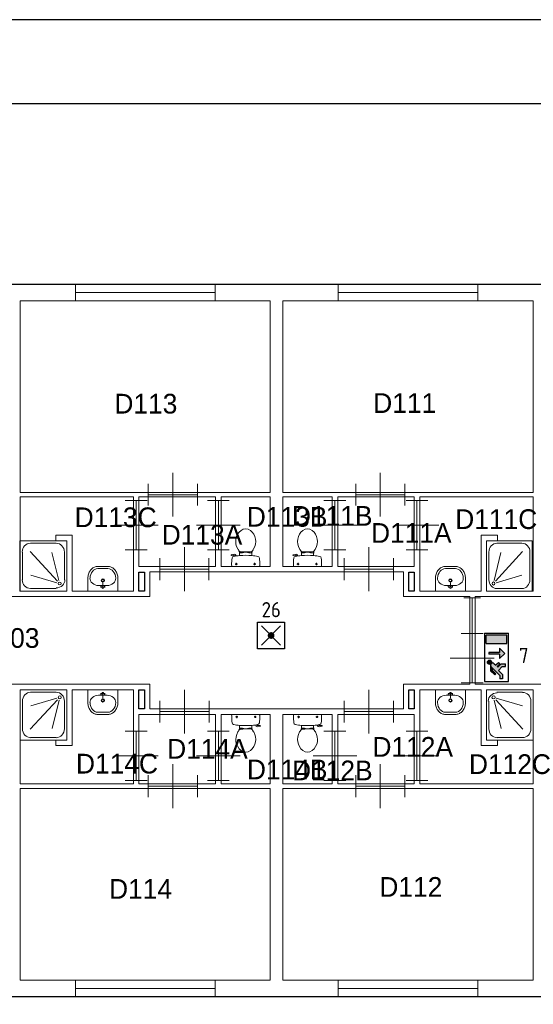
# Model space of a CAD drawing. Header units: millimetres. Extents: x 0 to 597, y 0 to 420.
# Tile 10 of 18: x 202 to 263, y 303 to 420. Entities that reach past the tile are written whole.
import ezdxf
from ezdxf.enums import TextEntityAlignment as Align

# ---------------------------------------------------------------- set-up
doc = ezdxf.new("R2010")
doc.units = ezdxf.units.MM
doc.header["$LTSCALE"] = 100
for name, color, linetype in [('BINNENMUUR', 7, 'Continuous'), ('BOUWKUNDE', 7, 'Continuous'), ('BUITENMUUR', 7, 'Continuous'), ('EL6350--Noodverlichting', 3, 'Continuous'), ('haltronic kader rand', 5, 'Continuous'), ('SANITAIR', 7, 'Continuous')]:
    doc.layers.add(name, color=color, linetype=linetype)
doc.layers.add('LABEL', color=7, linetype='Continuous', lineweight=0)
doc.styles.add('dgn175', font='dgn175.shx')
doc.styles.add('ISO18', font='ISO.shx', dxfattribs={"width": 0.9, "height": 1.8})

# ---------------------------------------------------------------- blocks, each defined once
blk = doc.blocks.new('2234')
at = {"layer": 'SANITAIR', "color": 7, "linetype": 'Continuous', "lineweight": 0}
for p, q in [((0.178, -0.153), (0.654, -0.291)), ((0.191, -0.046), (0.659, -0.046)), ((0.042, -0.713), (0.042, -0.207)), ((0.141, -0.192), (0.269, -0.708)), ((0.666, -0.721), (0.169, -0.183)), ((0.807, -0.207), (0.807, -0.713)), ((0.659, -0.874), (0.191, -0.874))]:
    blk.add_line(p, q, dxfattribs=at)
at = {"layer": 'SANITAIR', "color": 7, "linetype": 'Continuous', "lineweight": 0, "flags": 128}
blk.add_lwpolyline([(0.85, 0), (0, 0), (0, -0.92), (0.85, -0.92), (0.85, 0)], close=True, dxfattribs=at)
at = {"layer": 'SANITAIR', "color": 7, "linetype": 'Continuous', "lineweight": 0}
for centre, major_axis, ratio, start_param, end_param in [((0.192, -0.208), (-0.161, 0), 0.928475, 4.712389, 6.283185), ((0.659, -0.208), (0, -0.159), 0.953805, 1.570796, 3.141593), ((0.192, -0.714), (0, -0.161), 0.923914, 4.712389, 6.283185), ((0.659, -0.714), (0, -0.159), 0.953805, 0, 1.570796)]:
    blk.add_ellipse(centre, major_axis=major_axis, ratio=ratio, start_param=start_param, end_param=end_param, dxfattribs=at)
blk.add_ellipse((0.128, -0.139), major_axis=(-0.0289, 0), ratio=0.928475, dxfattribs=at)
blk = doc.blocks.new('2236')
at = {"layer": 'SANITAIR', "color": 7, "linetype": 'Continuous', "lineweight": 0}
for p, q in [((-0.67, 0.721), (-0.17, 0.183)), ((-0.662, 0.874), (-0.192, 0.874)), ((-0.811, 0.207), (-0.811, 0.713)), ((-0.142, 0.192), (-0.27, 0.708)), ((-0.043, 0.713), (-0.043, 0.207)), ((-0.178, 0.153), (-0.658, 0.291)), ((-0.192, 0.046), (-0.662, 0.046))]:
    blk.add_line(p, q, dxfattribs=at)
at = {"layer": 'SANITAIR', "color": 7, "linetype": 'Continuous', "lineweight": 0, "flags": 128}
blk.add_lwpolyline([(-0.854, 0), (0, 0), (0, 0.92), (-0.854, 0.92), (-0.854, 0)], close=True, dxfattribs=at)
at = {"layer": 'SANITAIR', "color": 7, "linetype": 'Continuous', "lineweight": 0}
for centre, major_axis, ratio, start_param, end_param in [((-0.662, 0.714), (0, 0.159), 0.956478, 0, 1.570796), ((-0.193, 0.714), (0, 0.161), 0.928262, 4.712389, 6.283185), ((-0.662, 0.208), (0, 0.159), 0.956478, 1.570796, 3.141593), ((-0.193, 0.208), (0.161, 0), 0.93257, 4.712389, 6.283185)]:
    blk.add_ellipse(centre, major_axis=major_axis, ratio=ratio, start_param=start_param, end_param=end_param, dxfattribs=at)
blk.add_ellipse((-0.129, 0.139), major_axis=(0.0289, 0), ratio=0.93257, dxfattribs=at)
blk = doc.blocks.new('20415')
at = {"layer": 'BOUWKUNDE', "color": 7, "linetype": 'Continuous', "lineweight": 0}
for p, q in [((-2.55, 0.15), (-2.55, -0.15)), ((0, 0), (-2.55, 0)), ((0, 0.15), (0, -0.15))]:
    blk.add_line(p, q, dxfattribs=at)
blk = doc.blocks.new('20219')
at = {"layer": 'BOUWKUNDE', "color": 7, "linetype": 'Continuous', "lineweight": 0}
for p, q in [((-0.45, 0.4), (-0.45, 0)), ((-0.9, 0.2), (-0.9, -0.2)), ((0, 0.2), (0, -0.2)), ((0, 0), (-0.9, 0)), ((-0.45, 0), (-0.45, -0.4))]:
    blk.add_line(p, q, dxfattribs=at)
blk = doc.blocks.new('20249')
at = {"layer": 'BOUWKUNDE', "color": 7, "linetype": 'Continuous', "lineweight": 0}
for p, q in [((-0.2, 0), (0.2, 0)), ((0, 0), (0, -0.9)), ((-0.4, -0.45), (0, -0.45)), ((0, -0.45), (0.4, -0.45)), ((-0.2, -0.9), (0.2, -0.9))]:
    blk.add_line(p, q, dxfattribs=at)
blk = doc.blocks.new('2218')
at = {"layer": 'SANITAIR', "color": 7, "linetype": 'Continuous', "lineweight": 0}
for p, q in [((-0.091, 0.41), (0.091, 0.41)), ((0.079, 0.1), (-0.079, 0.1)), ((0, 0.065), (-0.045, 0.082)), ((-0.037, 0.064), (-0.029, 0.089)), ((0, 0.065), (0, 0.153)), ((0, 0.065), (0.045, 0.082)), ((0.037, 0.064), (0.029, 0.089))]:
    blk.add_line(p, q, dxfattribs=at)
at = {"layer": 'SANITAIR', "color": 7, "linetype": 'Continuous', "lineweight": 0, "flags": 128}
blk.add_lwpolyline([(0.275, 0), (0.275, 0.235), (0.275, 0.235), (0.274, 0.255), (0.271, 0.274), (0.268, 0.292), (0.263, 0.31), (0.256, 0.328), (0.249, 0.345), (0.24, 0.361), (0.23, 0.376), (0.219, 0.389), (0.207, 0.402), (0.195, 0.413), (0.181, 0.423), (0.167, 0.432), (0.153, 0.439), (0.138, 0.444), (0.122, 0.448), (0.107, 0.45), (0.091, 0.45), (0.091, 0.45), (-0.091, 0.45), (-0.091, 0.45), (-0.107, 0.45), (-0.122, 0.448), (-0.138, 0.444), (-0.153, 0.439), (-0.167, 0.432), (-0.181, 0.423), (-0.195, 0.413), (-0.207, 0.402), (-0.219, 0.389), (-0.23, 0.376), (-0.24, 0.361), (-0.249, 0.345), (-0.256, 0.328), (-0.263, 0.31), (-0.268, 0.292), (-0.271, 0.274), (-0.274, 0.255), (-0.275, 0.235), (-0.275, 0.235), (-0.275, 0), (0.275, 0)], close=True, dxfattribs=at)
at = {"layer": 'SANITAIR', "color": 7, "linetype": 'Continuous', "lineweight": 0}
for centre, radius in [((0, 0.195), 0.03), ((0, 0.195), 0.02), ((0, 0.065), 0.0175)]:
    blk.add_circle(centre, radius, dxfattribs=at)
for centre, major_axis, ratio, start_param, end_param in [((-0.096, 0.23), (0.002, 0.18), 0.771034, 6.267651, 7.838442), ((0.096, 0.23), (0.002, -0.18), 0.771034, 1.586336, 3.157127), ((-0.096, 0.21), (0.136, -0.04), 0.751905, 3.285304, 5.05863), ((0.096, 0.21), (-0.136, -0.04), 0.751905, 1.224555, 2.997882)]:
    blk.add_ellipse(centre, major_axis=major_axis, ratio=ratio, start_param=start_param, end_param=end_param, dxfattribs=at)
blk = doc.blocks.new('22029')
at = {"layer": 'SANITAIR', "color": 7, "linetype": 'Continuous', "lineweight": 0}
for p, q in [((0.248, 0), (-0.248, 0)), ((-0.143, -0.045), (-0.184, -0.045)), ((-0.163, -0.066), (-0.163, -0.024)), ((0.193, -0.045), (0.152, -0.045)), ((0.173, -0.065), (0.173, -0.025)), ((-0.111, -0.2), (-0.111, -0.23)), ((-0.101, -0.25), (-0.057, -0.25)), ((-0.101, -0.271), (-0.101, -0.25)), ((-0.067, -0.25), (-0.067, -0.268)), ((-0.057, -0.25), (-0.057, -0.267)), ((-0.057, -0.255), (-0.035, -0.255)), ((-0.035, -0.255), (-0.035, -0.26)), ((-0.035, -0.26), (0.035, -0.26)), ((0.057, -0.255), (0.035, -0.255)), ((0.035, -0.255), (0.035, -0.26)), ((0.101, -0.25), (0.057, -0.25)), ((0.057, -0.25), (0.057, -0.266)), ((0.067, -0.25), (0.067, -0.267)), ((0.101, -0.27), (0.101, -0.25)), ((0.111, -0.23), (0.111, -0.2)), ((0.178, -0.192), (0.183, -0.206)), ((0.181, -0.202), (0.21, -0.196)), ((0.211, -0.197), (0.208, -0.187)), ((0.262, -0.216), (0.21, -0.224)), ((0.222, -0.205), (0.259, -0.2)), ((0.264, -0.204), (0.266, -0.21))]:
    blk.add_line(p, q, dxfattribs=at)
for centre in [(-0.163, -0.045), (0.173, -0.045)]:
    blk.add_circle(centre, 0.012, dxfattribs=at)
for centre, radius, start, end in [((-0.214, -0.027), 0.0434, 141.7698, 181.0192), ((0.893, -0.028), 1.15, 180, 186.3309), ((-0.217, -0.151), 0.034, 186.3309, 259.2904), ((0.217, -0.151), 0.0335, 280.7271, 353.6509), ((0.214, -0.027), 0.0434, 358.9808, 38.2302), ((-0.892, -0.028), 1.15, 353.6509, 0), ((0, 0.995), 1.2, 259.2904, 264.6981), ((0.081, -0.456), 0.263, 148.9077, 230.8792), ((0.241, -0.553), 0.45, 146.1571, 148.9077), ((-0.24, -0.231), 0.129, 326.1571, 0), ((-0.1, -0.292), 0.02, 96.9358, 142.58), ((0, 0.992), 1.197, 264.6981, 275.3019), ((0.009, -1.191), 0.926, 84.3005, 96.9358), ((-0.08, -0.456), 0.263, 309.1208, 31.0923), ((0.099, -0.29), 0.02, 37.7817, 84.3005), ((0, 0.995), 1.2, 275.3019, 280.7271), ((0.24, -0.231), 0.129, 180, 213.8429), ((-0.241, -0.553), 0.45, 31.0923, 33.8429), ((0.207, -0.2), 0.025, 195.9272, 278.4779), ((0.221, -0.195), 0.01, 191.8886, 277.2238), ((0.26, -0.205), 0.005, 15.7398, 97.2238), ((0.262, -0.212), 0.005, 278.4779, 15.7398), ((0, -0.555), 0.135, 230.8792, 309.1208)]:
    blk.add_arc(centre, radius, start, end, dxfattribs=at)
blk = doc.blocks.new('22037')
at = {"layer": 'SANITAIR', "color": 7, "linetype": 'Continuous', "lineweight": 0}
for p, q in [((-0.264, 0.204), (-0.266, 0.21)), ((-0.262, 0.216), (-0.21, 0.224)), ((-0.222, 0.205), (-0.259, 0.2)), ((-0.211, 0.197), (-0.208, 0.187)), ((-0.181, 0.202), (-0.21, 0.196)), ((-0.178, 0.192), (-0.183, 0.206)), ((-0.111, 0.23), (-0.111, 0.2)), ((-0.101, 0.27), (-0.101, 0.25)), ((-0.101, 0.25), (-0.057, 0.25)), ((-0.067, 0.25), (-0.067, 0.267)), ((-0.057, 0.25), (-0.057, 0.266)), ((-0.057, 0.255), (-0.035, 0.255)), ((-0.035, 0.255), (-0.035, 0.26)), ((0.035, 0.26), (-0.035, 0.26)), ((0.035, 0.255), (0.035, 0.26)), ((0.057, 0.255), (0.035, 0.255)), ((0.057, 0.25), (0.057, 0.267)), ((0.101, 0.25), (0.057, 0.25)), ((0.067, 0.25), (0.067, 0.268)), ((0.101, 0.271), (0.101, 0.25)), ((0.111, 0.2), (0.111, 0.23)), ((-0.248, 0), (0.248, 0)), ((-0.193, 0.045), (-0.152, 0.045)), ((-0.173, 0.065), (-0.173, 0.025)), ((0.143, 0.045), (0.184, 0.045)), ((0.163, 0.066), (0.163, 0.024))]:
    blk.add_line(p, q, dxfattribs=at)
for centre in [(-0.173, 0.045), (0.163, 0.045)]:
    blk.add_circle(centre, 0.012, dxfattribs=at)
for centre, radius, start, end in [((0.08, 0.456), 0.263, 129.1208, 211.0923), ((0, 0.555), 0.135, 50.8792, 129.1208), ((-0.081, 0.456), 0.263, 328.9077, 50.8792), ((-0.262, 0.212), 0.005, 98.4779, 195.7398), ((-0.26, 0.205), 0.005, 195.7398, 277.2238), ((-0.217, 0.151), 0.0335, 100.7271, 173.6509), ((0, -0.995), 1.2, 95.3019, 100.7271), ((-0.221, 0.195), 0.01, 11.8886, 97.2238), ((-0.207, 0.2), 0.025, 15.9272, 98.4779), ((0.241, 0.553), 0.45, 211.0923, 213.8429), ((-0.24, 0.231), 0.129, 0, 33.8429), ((-0.099, 0.29), 0.02, 217.7817, 264.3005), ((0, -0.992), 1.197, 84.6981, 95.3019), ((-0.009, 1.191), 0.926, 264.3005, 276.9358), ((0.1, 0.292), 0.02, 276.9358, 322.58), ((0.24, 0.231), 0.129, 146.1571, 180), ((0, -0.995), 1.2, 79.2904, 84.6981), ((-0.241, 0.553), 0.45, 326.1571, 328.9077), ((0.217, 0.151), 0.034, 6.3309, 79.2904), ((0.892, 0.028), 1.15, 173.6509, 180), ((-0.214, 0.027), 0.0434, 178.9808, 218.2302), ((0.214, 0.027), 0.0434, 321.7698, 1.0192), ((-0.893, 0.028), 1.15, 0, 6.3309)]:
    blk.add_arc(centre, radius, start, end, dxfattribs=at)
blk = doc.blocks.new('22038')
at = {"layer": 'SANITAIR', "color": 7, "linetype": 'Continuous', "lineweight": 0}
for p, q in [((0.248, 0), (-0.248, 0)), ((-0.143, -0.045), (-0.184, -0.045)), ((-0.163, -0.066), (-0.163, -0.024)), ((0.193, -0.045), (0.152, -0.045)), ((0.173, -0.065), (0.173, -0.025)), ((-0.111, -0.2), (-0.111, -0.23)), ((-0.101, -0.25), (-0.057, -0.25)), ((-0.101, -0.271), (-0.101, -0.25)), ((-0.067, -0.25), (-0.067, -0.268)), ((-0.057, -0.25), (-0.057, -0.267)), ((-0.057, -0.255), (-0.035, -0.255)), ((-0.035, -0.255), (-0.035, -0.26)), ((-0.035, -0.26), (0.035, -0.26)), ((0.057, -0.255), (0.035, -0.255)), ((0.035, -0.255), (0.035, -0.26)), ((0.101, -0.25), (0.057, -0.25)), ((0.057, -0.25), (0.057, -0.266)), ((0.067, -0.25), (0.067, -0.267)), ((0.101, -0.27), (0.101, -0.25)), ((0.111, -0.23), (0.111, -0.2)), ((0.178, -0.192), (0.183, -0.206)), ((0.181, -0.202), (0.21, -0.196)), ((0.211, -0.197), (0.208, -0.187)), ((0.262, -0.216), (0.21, -0.224)), ((0.222, -0.205), (0.259, -0.2)), ((0.264, -0.204), (0.266, -0.21))]:
    blk.add_line(p, q, dxfattribs=at)
for centre in [(-0.163, -0.045), (0.173, -0.045)]:
    blk.add_circle(centre, 0.012, dxfattribs=at)
for centre, radius, start, end in [((-0.214, -0.027), 0.0434, 141.7698, 181.0192), ((0.893, -0.028), 1.15, 180, 186.3309), ((-0.217, -0.151), 0.034, 186.3309, 259.2904), ((0.217, -0.151), 0.0335, 280.7271, 353.6509), ((0.214, -0.027), 0.0434, 358.9808, 38.2302), ((-0.892, -0.028), 1.15, 353.6509, 0), ((0, 0.995), 1.2, 259.2904, 264.6981), ((0.081, -0.456), 0.263, 148.9077, 230.8792), ((0.241, -0.553), 0.45, 146.1571, 148.9077), ((-0.24, -0.231), 0.129, 326.1571, 0), ((-0.1, -0.292), 0.02, 96.9358, 142.58), ((0, 0.992), 1.197, 264.6981, 275.3019), ((0.009, -1.191), 0.926, 84.3005, 96.9358), ((-0.08, -0.456), 0.263, 309.1208, 31.0923), ((0.099, -0.29), 0.02, 37.7817, 84.3005), ((0, 0.995), 1.2, 275.3019, 280.7271), ((0.24, -0.231), 0.129, 180, 213.8429), ((-0.241, -0.553), 0.45, 31.0923, 33.8429), ((0.207, -0.2), 0.025, 195.9272, 278.4779), ((0.221, -0.195), 0.01, 191.8886, 277.2238), ((0.26, -0.205), 0.005, 15.7398, 97.2238), ((0.262, -0.212), 0.005, 278.4779, 15.7398), ((0, -0.555), 0.135, 230.8792, 309.1208)]:
    blk.add_arc(centre, radius, start, end, dxfattribs=at)
blk = doc.blocks.new('22043')
at = {"layer": 'SANITAIR', "color": 7, "linetype": 'Continuous', "lineweight": 0}
for p, q in [((-0.264, 0.204), (-0.266, 0.21)), ((-0.262, 0.216), (-0.21, 0.224)), ((-0.222, 0.205), (-0.259, 0.2)), ((-0.211, 0.197), (-0.208, 0.187)), ((-0.181, 0.202), (-0.21, 0.196)), ((-0.178, 0.192), (-0.183, 0.206)), ((-0.111, 0.23), (-0.111, 0.2)), ((-0.101, 0.27), (-0.101, 0.25)), ((-0.101, 0.25), (-0.057, 0.25)), ((-0.067, 0.25), (-0.067, 0.267)), ((-0.057, 0.25), (-0.057, 0.266)), ((-0.057, 0.255), (-0.035, 0.255)), ((-0.035, 0.255), (-0.035, 0.26)), ((0.035, 0.26), (-0.035, 0.26)), ((0.035, 0.255), (0.035, 0.26)), ((0.057, 0.255), (0.035, 0.255)), ((0.057, 0.25), (0.057, 0.267)), ((0.101, 0.25), (0.057, 0.25)), ((0.067, 0.25), (0.067, 0.268)), ((0.101, 0.271), (0.101, 0.25)), ((0.111, 0.2), (0.111, 0.23)), ((-0.248, 0), (0.248, 0)), ((-0.193, 0.045), (-0.152, 0.045)), ((-0.173, 0.065), (-0.173, 0.025)), ((0.143, 0.045), (0.184, 0.045)), ((0.163, 0.066), (0.163, 0.024))]:
    blk.add_line(p, q, dxfattribs=at)
for centre in [(-0.173, 0.045), (0.163, 0.045)]:
    blk.add_circle(centre, 0.012, dxfattribs=at)
for centre, radius, start, end in [((0.08, 0.456), 0.263, 129.1208, 211.0923), ((0, 0.555), 0.135, 50.8792, 129.1208), ((-0.081, 0.456), 0.263, 328.9077, 50.8792), ((-0.262, 0.212), 0.005, 98.4779, 195.7398), ((-0.26, 0.205), 0.005, 195.7398, 277.2238), ((-0.217, 0.151), 0.0335, 100.7271, 173.6509), ((0, -0.995), 1.2, 95.3019, 100.7271), ((-0.221, 0.195), 0.01, 11.8886, 97.2238), ((-0.207, 0.2), 0.025, 15.9272, 98.4779), ((0.241, 0.553), 0.45, 211.0923, 213.8429), ((-0.24, 0.231), 0.129, 0, 33.8429), ((-0.099, 0.29), 0.02, 217.7817, 264.3005), ((0, -0.992), 1.197, 84.6981, 95.3019), ((-0.009, 1.191), 0.926, 264.3005, 276.9358), ((0.1, 0.292), 0.02, 276.9358, 322.58), ((0.24, 0.231), 0.129, 146.1571, 180), ((0, -0.995), 1.2, 79.2904, 84.6981), ((-0.241, 0.553), 0.45, 326.1571, 328.9077), ((0.217, 0.151), 0.034, 6.3309, 79.2904), ((0.892, 0.028), 1.15, 173.6509, 180), ((-0.214, 0.027), 0.0434, 178.9808, 218.2302), ((0.214, 0.027), 0.0434, 321.7698, 1.0192), ((-0.893, 0.028), 1.15, 0, 6.3309)]:
    blk.add_arc(centre, radius, start, end, dxfattribs=at)
blk = doc.blocks.new('22129')
at = {"layer": 'SANITAIR', "color": 7, "linetype": 'Continuous', "lineweight": 0}
for p, q in [((-0.079, -0.1), (0.079, -0.1)), ((0, -0.065), (-0.045, -0.082)), ((-0.037, -0.064), (-0.029, -0.089)), ((0, -0.065), (0.045, -0.082)), ((0, -0.065), (0, -0.153)), ((0.037, -0.064), (0.029, -0.089)), ((0.091, -0.41), (-0.091, -0.41))]:
    blk.add_line(p, q, dxfattribs=at)
at = {"layer": 'SANITAIR', "color": 7, "linetype": 'Continuous', "lineweight": 0, "flags": 128}
blk.add_lwpolyline([(-0.275, 0), (-0.275, -0.235), (-0.275, -0.235), (-0.274, -0.255), (-0.271, -0.274), (-0.268, -0.292), (-0.263, -0.31), (-0.256, -0.328), (-0.249, -0.345), (-0.24, -0.361), (-0.23, -0.376), (-0.219, -0.389), (-0.207, -0.402), (-0.195, -0.413), (-0.181, -0.423), (-0.167, -0.432), (-0.153, -0.439), (-0.138, -0.444), (-0.122, -0.448), (-0.107, -0.45), (-0.091, -0.45), (-0.091, -0.45), (0.091, -0.45), (0.091, -0.45), (0.107, -0.45), (0.122, -0.448), (0.138, -0.444), (0.153, -0.439), (0.167, -0.432), (0.181, -0.423), (0.195, -0.413), (0.207, -0.402), (0.219, -0.389), (0.23, -0.376), (0.24, -0.361), (0.249, -0.345), (0.256, -0.328), (0.263, -0.31), (0.268, -0.292), (0.271, -0.274), (0.274, -0.255), (0.275, -0.235), (0.275, -0.235), (0.275, 0), (-0.275, 0)], close=True, dxfattribs=at)
at = {"layer": 'SANITAIR', "color": 7, "linetype": 'Continuous', "lineweight": 0}
for centre, radius in [((0, -0.195), 0.03), ((0, -0.195), 0.02), ((0, -0.065), 0.0175)]:
    blk.add_circle(centre, radius, dxfattribs=at)
for centre, major_axis, ratio, start_param, end_param in [((-0.096, -0.21), (0.136, 0.04), 0.751905, 1.224555, 2.997882), ((0.096, -0.21), (-0.136, 0.04), 0.751905, 3.285304, 5.05863), ((-0.096, -0.23), (-0.002, 0.18), 0.771034, 1.586336, 3.157127), ((0.096, -0.23), (-0.002, -0.18), 0.771034, 6.267651, 7.838442)]:
    blk.add_ellipse(centre, major_axis=major_axis, ratio=ratio, start_param=start_param, end_param=end_param, dxfattribs=at)
blk = doc.blocks.new('22148')
at = {"layer": 'SANITAIR', "color": 7, "linetype": 'Continuous', "lineweight": 0}
for p, q in [((-0.079, -0.1), (0.079, -0.1)), ((0, -0.065), (-0.045, -0.082)), ((-0.037, -0.064), (-0.029, -0.089)), ((0, -0.065), (0.045, -0.082)), ((0, -0.065), (0, -0.153)), ((0.037, -0.064), (0.029, -0.089)), ((0.091, -0.41), (-0.091, -0.41))]:
    blk.add_line(p, q, dxfattribs=at)
at = {"layer": 'SANITAIR', "color": 7, "linetype": 'Continuous', "lineweight": 0, "flags": 128}
blk.add_lwpolyline([(-0.275, 0), (-0.275, -0.235), (-0.275, -0.235), (-0.274, -0.255), (-0.271, -0.274), (-0.268, -0.292), (-0.263, -0.31), (-0.256, -0.328), (-0.249, -0.345), (-0.24, -0.361), (-0.23, -0.376), (-0.219, -0.389), (-0.207, -0.402), (-0.195, -0.413), (-0.181, -0.423), (-0.167, -0.432), (-0.153, -0.439), (-0.138, -0.444), (-0.122, -0.448), (-0.107, -0.45), (-0.091, -0.45), (-0.091, -0.45), (0.091, -0.45), (0.091, -0.45), (0.107, -0.45), (0.122, -0.448), (0.138, -0.444), (0.153, -0.439), (0.167, -0.432), (0.181, -0.423), (0.195, -0.413), (0.207, -0.402), (0.219, -0.389), (0.23, -0.376), (0.24, -0.361), (0.249, -0.345), (0.256, -0.328), (0.263, -0.31), (0.268, -0.292), (0.271, -0.274), (0.274, -0.255), (0.275, -0.235), (0.275, -0.235), (0.275, 0), (-0.275, 0)], close=True, dxfattribs=at)
at = {"layer": 'SANITAIR', "color": 7, "linetype": 'Continuous', "lineweight": 0}
for centre, radius in [((0, -0.195), 0.03), ((0, -0.195), 0.02), ((0, -0.065), 0.0175)]:
    blk.add_circle(centre, radius, dxfattribs=at)
for centre, major_axis, ratio, start_param, end_param in [((-0.096, -0.21), (0.136, 0.04), 0.751905, 1.224555, 2.997882), ((0.096, -0.21), (-0.136, 0.04), 0.751905, 3.285304, 5.05863), ((-0.096, -0.23), (-0.002, 0.18), 0.771034, 1.586336, 3.157127), ((0.096, -0.23), (-0.002, -0.18), 0.771034, 6.267651, 7.838442)]:
    blk.add_ellipse(centre, major_axis=major_axis, ratio=ratio, start_param=start_param, end_param=end_param, dxfattribs=at)
blk = doc.blocks.new('22149')
at = {"layer": 'SANITAIR', "color": 7, "linetype": 'Continuous', "lineweight": 0}
for p, q in [((-0.091, 0.41), (0.091, 0.41)), ((0.079, 0.1), (-0.079, 0.1)), ((0, 0.065), (-0.045, 0.082)), ((-0.037, 0.064), (-0.029, 0.089)), ((0, 0.065), (0, 0.153)), ((0, 0.065), (0.045, 0.082)), ((0.037, 0.064), (0.029, 0.089))]:
    blk.add_line(p, q, dxfattribs=at)
at = {"layer": 'SANITAIR', "color": 7, "linetype": 'Continuous', "lineweight": 0, "flags": 128}
blk.add_lwpolyline([(0.275, 0), (0.275, 0.235), (0.275, 0.235), (0.274, 0.255), (0.271, 0.274), (0.268, 0.292), (0.263, 0.31), (0.256, 0.328), (0.249, 0.345), (0.24, 0.361), (0.23, 0.376), (0.219, 0.389), (0.207, 0.402), (0.195, 0.413), (0.181, 0.423), (0.167, 0.432), (0.153, 0.439), (0.138, 0.444), (0.122, 0.448), (0.107, 0.45), (0.091, 0.45), (0.091, 0.45), (-0.091, 0.45), (-0.091, 0.45), (-0.107, 0.45), (-0.122, 0.448), (-0.138, 0.444), (-0.153, 0.439), (-0.167, 0.432), (-0.181, 0.423), (-0.195, 0.413), (-0.207, 0.402), (-0.219, 0.389), (-0.23, 0.376), (-0.24, 0.361), (-0.249, 0.345), (-0.256, 0.328), (-0.263, 0.31), (-0.268, 0.292), (-0.271, 0.274), (-0.274, 0.255), (-0.275, 0.235), (-0.275, 0.235), (-0.275, 0), (0.275, 0)], close=True, dxfattribs=at)
at = {"layer": 'SANITAIR', "color": 7, "linetype": 'Continuous', "lineweight": 0}
for centre, radius in [((0, 0.195), 0.03), ((0, 0.195), 0.02), ((0, 0.065), 0.0175)]:
    blk.add_circle(centre, radius, dxfattribs=at)
for centre, major_axis, ratio, start_param, end_param in [((-0.096, 0.23), (0.002, 0.18), 0.771034, 6.267651, 7.838442), ((0.096, 0.23), (0.002, -0.18), 0.771034, 1.586336, 3.157127), ((-0.096, 0.21), (0.136, -0.04), 0.751905, 3.285304, 5.05863), ((0.096, 0.21), (-0.136, -0.04), 0.751905, 1.224555, 2.997882)]:
    blk.add_ellipse(centre, major_axis=major_axis, ratio=ratio, start_param=start_param, end_param=end_param, dxfattribs=at)
blk = doc.blocks.new('20428')
at = {"layer": 'BOUWKUNDE', "color": 7, "linetype": 'Continuous', "lineweight": 0}
for p, q in [((-2.55, 0.15), (-2.55, -0.15)), ((0, 0), (-2.55, 0)), ((0, 0.15), (0, -0.15))]:
    blk.add_line(p, q, dxfattribs=at)
blk = doc.blocks.new('20433')
at = {"layer": 'BOUWKUNDE', "color": 7, "linetype": 'Continuous', "lineweight": 0}
for p, q in [((0.15, 0.65), (-0.15, 0.65)), ((0, 0), (0, 0.65)), ((0.15, 0), (-0.15, 0))]:
    blk.add_line(p, q, dxfattribs=at)
blk = doc.blocks.new('20436')
at = {"layer": 'BOUWKUNDE', "color": 7, "linetype": 'Continuous', "lineweight": 0}
for p, q in [((0, -0.15), (0, 0.15)), ((0, 0), (2.55, 0)), ((2.55, -0.15), (2.55, 0.15))]:
    blk.add_line(p, q, dxfattribs=at)
blk = doc.blocks.new('20437')
at = {"layer": 'BOUWKUNDE', "color": 7, "linetype": 'Continuous', "lineweight": 0}
for p, q in [((0, -0.15), (0, 0.15)), ((0, 0), (2.55, 0)), ((2.55, -0.15), (2.55, 0.15))]:
    blk.add_line(p, q, dxfattribs=at)
blk = doc.blocks.new('20271')
at = {"layer": 'BOUWKUNDE', "color": 7, "linetype": 'Continuous', "lineweight": 0}
for p, q in [((0.448, 0), (0.448, 0.4)), ((0, -0.2), (0, 0.2)), ((0.896, -0.2), (0.896, 0.2)), ((0, 0), (0.896, 0)), ((0.448, -0.4), (0.448, 0))]:
    blk.add_line(p, q, dxfattribs=at)
blk = doc.blocks.new('20272')
at = {"layer": 'BOUWKUNDE', "color": 7, "linetype": 'Continuous', "lineweight": 0}
for p, q in [((0.2, 0.9), (-0.2, 0.9)), ((0, 0), (0, 0.9)), ((0, 0.45), (-0.4, 0.45)), ((0.4, 0.45), (0, 0.45)), ((0.2, 0), (-0.2, 0))]:
    blk.add_line(p, q, dxfattribs=at)
blk = doc.blocks.new('20273')
at = {"layer": 'BOUWKUNDE', "color": 7, "linetype": 'Continuous', "lineweight": 0}
for p, q in [((-0.45, 0.4), (-0.45, 0)), ((-0.9, 0.2), (-0.9, -0.2)), ((0, 0.2), (0, -0.2)), ((0, 0), (-0.9, 0)), ((-0.45, 0), (-0.45, -0.4))]:
    blk.add_line(p, q, dxfattribs=at)
blk = doc.blocks.new('202115')
at = {"layer": 'BOUWKUNDE', "color": 7, "linetype": 'Continuous', "lineweight": 0}
for p, q in [((-0.2, 0), (0.2, 0)), ((0, 0), (0, -0.9)), ((-0.4, -0.45), (0, -0.45)), ((0, -0.45), (0.4, -0.45)), ((-0.2, -0.9), (0.2, -0.9))]:
    blk.add_line(p, q, dxfattribs=at)
blk = doc.blocks.new('202116')
at = {"layer": 'BOUWKUNDE', "color": 7, "linetype": 'Continuous', "lineweight": 0}
for p, q in [((0.45, 0), (0.45, 0.4)), ((0, -0.2), (0, 0.2)), ((0.9, -0.2), (0.9, 0.2)), ((0, 0), (0.9, 0)), ((0.45, -0.4), (0.45, 0))]:
    blk.add_line(p, q, dxfattribs=at)
blk = doc.blocks.new('202117')
at = {"layer": 'BOUWKUNDE', "color": 7, "linetype": 'Continuous', "lineweight": 0}
for p, q in [((0.2, 0.9), (-0.2, 0.9)), ((0, 0), (0, 0.9)), ((0, 0.45), (-0.4, 0.45)), ((0.4, 0.45), (0, 0.45)), ((0.2, 0), (-0.2, 0))]:
    blk.add_line(p, q, dxfattribs=at)
blk = doc.blocks.new('202118')
at = {"layer": 'BOUWKUNDE', "color": 7, "linetype": 'Continuous', "lineweight": 0}
for p, q in [((-0.45, 0.4), (-0.45, 0)), ((-0.9, 0.2), (-0.9, -0.2)), ((0, 0.2), (0, -0.2)), ((0, 0), (-0.9, 0)), ((-0.45, 0), (-0.45, -0.4))]:
    blk.add_line(p, q, dxfattribs=at)
blk = doc.blocks.new('202119')
at = {"layer": 'BOUWKUNDE', "color": 7, "linetype": 'Continuous', "lineweight": 0}
for p, q in [((-0.2, 0), (0.2, 0)), ((0, 0), (0, -0.9)), ((-0.4, -0.45), (0, -0.45)), ((0, -0.45), (0.4, -0.45)), ((-0.2, -0.9), (0.2, -0.9))]:
    blk.add_line(p, q, dxfattribs=at)
blk = doc.blocks.new('202120')
at = {"layer": 'BOUWKUNDE', "color": 7, "linetype": 'Continuous', "lineweight": 0}
for p, q in [((-0.45, 0.4), (-0.45, 0)), ((-0.9, 0.2), (-0.9, -0.2)), ((0, 0.2), (0, -0.2)), ((0, 0), (-0.9, 0)), ((-0.45, 0), (-0.45, -0.4))]:
    blk.add_line(p, q, dxfattribs=at)
blk = doc.blocks.new('202121')
at = {"layer": 'BOUWKUNDE', "color": 7, "linetype": 'Continuous', "lineweight": 0}
for p, q in [((0.2, 0.9), (-0.2, 0.9)), ((0, 0), (0, 0.9)), ((0, 0.45), (-0.4, 0.45)), ((0.4, 0.45), (0, 0.45)), ((0.2, 0), (-0.2, 0))]:
    blk.add_line(p, q, dxfattribs=at)
blk = doc.blocks.new('202135')
at = {"layer": 'BOUWKUNDE', "color": 7, "linetype": 'Continuous', "lineweight": 0}
for p, q in [((0.45, 0), (0.45, 0.4)), ((0, -0.2), (0, 0.2)), ((0.9, -0.2), (0.9, 0.2)), ((0, 0), (0.9, 0)), ((0.45, -0.4), (0.45, 0))]:
    blk.add_line(p, q, dxfattribs=at)
blk = doc.blocks.new('202188')
at = {"layer": 'BOUWKUNDE', "color": 7, "linetype": 'Continuous', "lineweight": 0}
for p, q in [((0.2, 0.9), (-0.2, 0.9)), ((0, 0), (0, 0.9)), ((0, 0.45), (-0.4, 0.45)), ((0.4, 0.45), (0, 0.45)), ((0.2, 0), (-0.2, 0))]:
    blk.add_line(p, q, dxfattribs=at)
blk = doc.blocks.new('202199')
at = {"layer": 'BOUWKUNDE', "color": 7, "linetype": 'Continuous', "lineweight": 0}
for p, q in [((-0.2, 0), (0.2, 0)), ((0, 0), (0, -0.9)), ((-0.4, -0.45), (0, -0.45)), ((0, -0.45), (0.4, -0.45)), ((-0.2, -0.9), (0.2, -0.9))]:
    blk.add_line(p, q, dxfattribs=at)
blk = doc.blocks.new('202200')
at = {"layer": 'BOUWKUNDE', "color": 7, "linetype": 'Continuous', "lineweight": 0}
for p, q in [((0.45, 0), (0.45, 0.4)), ((0, -0.2), (0, 0.2)), ((0.9, -0.2), (0.9, 0.2)), ((0, 0), (0.9, 0)), ((0.45, -0.4), (0.45, 0))]:
    blk.add_line(p, q, dxfattribs=at)
blk = doc.blocks.new('202201')
at = {"layer": 'BOUWKUNDE', "color": 7, "linetype": 'Continuous', "lineweight": 0}
for p, q in [((0.2, 0.9), (-0.2, 0.9)), ((0, 0), (0, 0.9)), ((0, 0.45), (-0.4, 0.45)), ((0.4, 0.45), (0, 0.45)), ((0.2, 0), (-0.2, 0))]:
    blk.add_line(p, q, dxfattribs=at)
blk = doc.blocks.new('AnonymousCell')
at = {"layer": 'BUITENMUUR', "color": 7, "linetype": 'Continuous', "lineweight": 30, "flags": 128}
for points in [[(-24.8, -22.985), (13.97, -22.985), (18.4, -22.985), (26, -22.985), (26, 15.785), (24.8, 15.785), (24.8, 22.985), (-13.97, 22.985), (-18.4, 22.985), (-26, 22.985), (-26, -15.785), (-24.8, -15.785), (-24.8, -22.985)], [(-1.9, 17.385), (-1.9, 17.735), (-1.8, 17.735), (-1.8, 17.385), (-1.9, 17.385)], [(3.03, 17.735), (3.13, 17.735), (3.13, 17.385), (3.03, 17.385), (3.03, 17.735)], [(-1.9, 15.235), (-1.9, 15.585), (-1.8, 15.585), (-1.8, 15.235), (-1.9, 15.235)], [(3.03, 15.235), (3.03, 15.585), (3.13, 15.585), (3.13, 15.235), (3.03, 15.235)], [(13.6, -8.585), (13.6, -9.985), (-10.4, -9.985), (-10.4, -10.585), (-13, -10.585), (-13, 8.515), (-13.67, 8.515), (-13.67, 9.985), (10.4, 9.985), (10.4, 10.585), (13, 10.585), (13, -8.585), (13.6, -8.585)]]:
    blk.add_lwpolyline(points, close=True, dxfattribs=at)
blk = doc.blocks.new('22346')
at = {"layer": 'SANITAIR', "color": 7, "linetype": 'Continuous', "lineweight": 0}
for p, q in [((0.654, 0.721), (0.166, 0.183)), ((0.646, 0.874), (0.188, 0.874)), ((0.042, 0.713), (0.042, 0.207)), ((0.138, 0.192), (0.264, 0.708)), ((0.792, 0.207), (0.792, 0.713)), ((0.174, 0.153), (0.642, 0.291)), ((0.188, 0.046), (0.646, 0.046))]:
    blk.add_line(p, q, dxfattribs=at)
at = {"layer": 'SANITAIR', "color": 7, "linetype": 'Continuous', "lineweight": 0, "flags": 128}
blk.add_lwpolyline([(0.834, 0), (0, 0), (0, 0.92), (0.834, 0.92), (0.834, 0)], close=True, dxfattribs=at)
at = {"layer": 'SANITAIR', "color": 7, "linetype": 'Continuous', "lineweight": 0}
for centre, major_axis, start_param, end_param in [((0.188, 0.714), (0, 0.161), 0, 1.570796), ((0.647, 0.714), (0, -0.161), 1.570796, 3.141593), ((0.188, 0.208), (0, 0.161), 1.570796, 3.141593), ((0.647, 0.208), (0, -0.161), 0, 1.570796)]:
    blk.add_ellipse(centre, major_axis=major_axis, ratio=0.906522, start_param=start_param, end_param=end_param, dxfattribs=at)
blk.add_ellipse((0.126, 0.139), major_axis=(0, 0.029), ratio=0.906522, dxfattribs=at)
blk = doc.blocks.new('22347')
at = {"layer": 'SANITAIR', "color": 7, "linetype": 'Continuous', "lineweight": 0}
for p, q in [((-0.191, -0.046), (-0.66, -0.046)), ((-0.178, -0.153), (-0.655, -0.291)), ((-0.808, -0.207), (-0.808, -0.713)), ((-0.667, -0.721), (-0.169, -0.183)), ((-0.141, -0.192), (-0.269, -0.708)), ((-0.043, -0.713), (-0.043, -0.207)), ((-0.66, -0.874), (-0.191, -0.874))]:
    blk.add_line(p, q, dxfattribs=at)
at = {"layer": 'SANITAIR', "color": 7, "linetype": 'Continuous', "lineweight": 0, "flags": 128}
blk.add_lwpolyline([(-0.851, 0), (0, 0), (0, -0.92), (-0.851, -0.92), (-0.851, 0)], close=True, dxfattribs=at)
at = {"layer": 'SANITAIR', "color": 7, "linetype": 'Continuous', "lineweight": 0}
for centre, major_axis, start_param, end_param in [((-0.66, -0.208), (0, 0.161), 0, 1.570796), ((-0.192, -0.208), (0, -0.161), 1.570796, 3.141593), ((-0.66, -0.714), (0, 0.161), 1.570796, 3.141593), ((-0.192, -0.714), (0, -0.161), 0, 1.570796)]:
    blk.add_ellipse(centre, major_axis=major_axis, ratio=0.925, start_param=start_param, end_param=end_param, dxfattribs=at)
blk.add_ellipse((-0.128, -0.139), major_axis=(0, -0.029), ratio=0.925, dxfattribs=at)
blk = doc.blocks.new('ANV')
for p, q in [((-2.5, 497.5), (497.5, 497.5)), ((-2.5, -2.5), (-2.5, 497.5)), ((70.72325, 70.72325), (424.27675, 424.27675)), ((70.72325, 424.27675), (424.27675, 70.72325)), ((497.5, 497.5), (497.5, -2.5)), ((497.5, -2.5), (-2.5, -2.5))]:
    blk.add_line(p, q)
at = {"const_width": 62.5}
blk.add_lwpolyline([(216.25, 247.5, 1), (278.75, 247.5, 1)], format="xyb", close=True, dxfattribs=at)
blk = doc.blocks.new('nuo')
at = {"ltscale": 5.5}
for points in [[(333, 320, 0.62111), (398, 352, 1), (318, 352, 0.176186), (327, 326, -0.055261)], [(537, 366), (507, 366), (507, 167), (427, 167), (522, 72), (617, 167), (537, 167)], [(708, 35), (858, 35), (858, 415), (708, 415)], [(301, 236), (331, 266, 0.388721), (333, 320, -0.055261), (327, 326, 0.375772), (274, 322), (114, 161), (50, 161), (50, 113), (133, 113), (208, 188), (278, 118), (278, 57), (326, 57), (326, 137), (264, 199), (278, 213), (326, 165), (349, 188)], [(274, 322, -0.198912), (303, 334), (200, 334), (123, 256), (145, 234), (213, 302), (254, 302)]]:
    blk.add_hatch(color=256, dxfattribs=at).paths.add_polyline_path(points)
at = {"color": 0, "linetype": 'Continuous'}
for p, q in [((900, 450), (0, 450)), ((0, 450), (0, 0)), ((708, 415), (858, 415)), ((708, 415), (708, 35)), ((858, 35), (858, 415)), ((900, 450), (900, 0)), ((274, 322), (114, 161)), ((123, 256), (200, 334)), ((145, 234), (123, 256)), ((208, 188), (133, 113)), ((145, 234), (213, 302)), ((303, 334), (200, 334)), ((278, 118), (208, 188)), ((254, 302), (213, 302)), ((278, 213), (264, 199)), ((264, 199), (326, 137)), ((326, 165), (278, 213)), ((331, 266), (301, 236)), ((349, 188), (301, 236)), ((0, 0), (900, 0)), ((114, 161), (50, 161)), ((133, 113), (50, 113)), ((278, 118), (278, 57)), ((326, 137), (326, 57)), ((708, 35), (858, 35))]:
    blk.add_line(p, q, dxfattribs=at)
at = {"ltscale": 5.5}
for p, q in [((507, 167), (507, 366)), ((537, 366), (507, 366)), ((537, 167), (537, 366)), ((326, 165), (349, 188)), ((50, 113), (50, 161)), ((278, 57), (326, 57)), ((507, 167), (427, 167)), ((617, 167), (537, 167))]:
    blk.add_line(p, q, dxfattribs=at)
blk.add_lwpolyline([(427, 167), (522, 72), (617, 167)], dxfattribs=at)
at = {"color": 0, "linetype": 'Continuous'}
blk.add_circle((358, 352), 40, dxfattribs=at)
blk.add_arc((303, 294), 40, 315, 135, dxfattribs=at)

msp = doc.modelspace()

# ---------------------------------------------------------------- linework, layer by layer
at = {"layer": 'BINNENMUUR', "color": 7, "linetype": 'Continuous', "lineweight": 13, "flags": 128}
for points in [[(202.33, 386.65), (202.33, 363.9), (232.03, 363.9), (232.03, 386.65), (202.33, 386.65)], [(233.53, 386.65), (233.53, 363.9), (263.23, 363.9), (263.23, 386.65), (233.53, 386.65)], [(202.33, 363.38), (202.33, 352.2), (207.85, 352.2), (207.85, 358.18), (206.55, 358.18), (206.55, 358.83), (208.5, 358.83), (208.5, 352.2), (215.78, 352.2), (215.78, 363.38), (202.33, 363.38)], [(216.43, 363.38), (216.43, 355.12), (225.53, 355.12), (225.53, 363.38), (216.43, 363.38)], [(232.03, 363.38), (226.18, 363.38), (226.18, 355.12), (232.03, 355.12), (232.03, 363.38)], [(233.53, 363.38), (233.53, 355.12), (239.38, 355.12), (239.38, 363.38), (233.53, 363.38)], [(240.03, 363.38), (240.03, 355.12), (249.13, 355.12), (249.13, 363.38), (240.03, 363.38)], [(263.23, 363.38), (249.78, 363.38), (249.78, 352.2), (257.06, 352.2), (257.06, 358.83), (259.01, 358.83), (259.01, 358.18), (257.71, 358.18), (257.71, 352.2), (263.23, 352.2), (263.23, 363.38)], [(147.4, 341.15), (155.33, 341.15), (155.33, 338.22), (185.43, 338.22), (185.43, 341.15), (217.73, 341.15), (217.73, 338.22), (247.83, 338.22), (247.83, 341.15), (255.71, 341.15), (255.71, 351.55), (247.83, 351.55), (247.83, 354.47), (217.73, 354.47), (217.73, 351.55), (185.43, 351.55), (185.43, 354.47), (155.33, 354.47), (155.33, 351.55), (147.4, 351.55), (147.4, 341.15)], [(215.78, 340.5), (208.5, 340.5), (208.5, 333.87), (206.55, 333.87), (206.55, 334.52), (207.85, 334.52), (207.85, 340.5), (202.33, 340.5), (202.33, 329.32), (215.78, 329.32), (215.78, 340.5)], [(263.23, 340.5), (257.71, 340.5), (257.71, 334.52), (259.01, 334.52), (259.01, 333.87), (257.06, 333.87), (257.06, 340.5), (249.78, 340.5), (249.78, 329.32), (263.23, 329.32), (263.23, 340.5)], [(216.43, 337.57), (216.43, 329.32), (225.53, 329.32), (225.53, 337.57), (216.43, 337.57)], [(232.03, 337.57), (226.18, 337.57), (226.18, 329.32), (232.03, 329.32), (232.03, 337.57)], [(233.53, 337.57), (233.53, 329.32), (239.38, 329.32), (239.38, 337.57), (233.53, 337.57)], [(240.03, 329.32), (249.13, 329.32), (249.13, 337.57), (240.03, 337.57), (240.03, 329.32)], [(202.33, 306.05), (232.03, 306.05), (232.03, 328.8), (202.33, 328.8), (202.33, 306.05)], [(233.53, 328.8), (233.53, 306.05), (263.23, 306.05), (263.23, 328.8), (233.53, 328.8)]]:
    msp.add_lwpolyline(points, close=True, dxfattribs=at)
msp.add_lwpolyline([(280.13, 351.55), (256.36, 351.55), (256.36, 341.15), (280.13, 341.15)], dxfattribs=at)
at = {"layer": 'haltronic kader rand', "color": 8}
msp.add_lwpolyline([(0, 0), (594, 0), (594, 420), (0, 420)], close=True, dxfattribs=at)
at = {"layer": 'haltronic kader rand'}
msp.add_lwpolyline([(10, 10), (584, 10), (584, 410), (10, 410)], close=True, dxfattribs=at)

# ---------------------------------------------------------------- block references
at = {"color": 7, "linetype": 'Continuous', "lineweight": 30, "xscale": 6.5, "yscale": 6.5, "zscale": 6.5}
msp.add_blockref('AnonymousCell', (228.78, 239.19), dxfattribs=at)
at = {"color": 7, "linetype": 'Continuous', "lineweight": 0, "xscale": 6.5, "yscale": 6.5, "zscale": 6.5}
for name, p in [('20415', (225.47, 387.62)), ('20428', (256.67, 387.62)), ('20273', (223.39, 363.64)), ('20219', (248.02, 363.64)), ('20249', (216.11, 362.96)), ('20272', (225.86, 357.11)), ('202199', (239.7, 362.96)), ('202201', (249.45, 357.11)), ('22037', (229.11, 355.12)), ('22043', (236.45, 355.12)), ('2236', (207.85, 352.2)), ('22346', (257.71, 352.2)), ('20271', (218.92, 354.8)), ('202200', (240.8, 354.8)), ('22149', (212.14, 352.2)), ('2218', (253.42, 352.2)), ('20433', (256, 347.18)), ('202188', (256, 341.33)), ('22347', (207.85, 340.5)), ('22129', (212.14, 340.5)), ('202135', (218.92, 337.9)), ('202118', (246.65, 337.9)), ('22148', (253.42, 340.5)), ('2234', (257.71, 340.5)), ('22029', (229.11, 337.57)), ('22038', (236.45, 337.57)), ('202121', (216.11, 329.73)), ('202119', (225.86, 335.58)), ('202115', (239.7, 335.58)), ('202117', (249.45, 329.73)), ('202120', (223.39, 329.06)), ('202116', (242.17, 329.06)), ('20436', (208.89, 305.07)), ('20437', (240.09, 305.07))]:
    msp.add_blockref(name, p, dxfattribs=at)
at = {"layer": 'EL6350--Noodverlichting', "xscale": 0.006399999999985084, "yscale": 0.006399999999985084, "zscale": 0.006399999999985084}
msp.add_blockref('ANV', (230.54, 345.35), dxfattribs=at)
at = {"layer": 'EL6350--Noodverlichting', "xscale": 0.006399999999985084, "yscale": 0.006399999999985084, "zscale": 0.006399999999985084, "rotation": 90}
msp.add_blockref('nuo', (260.33, 341.47), dxfattribs=at)

# ---------------------------------------------------------------- texts
at = {"layer": 'EL6350--Noodverlichting', "color": 1, "style": 'ISO18'}
for s, p in [('26', (232.14, 350)), ('7', (262.13, 344.56))]:
    msp.add_text(s, height=1.8, dxfattribs=at).set_placement(p, align=Align.MIDDLE)
at = {"layer": 'LABEL', "color": 7, "linetype": 'Continuous', "lineweight": 0, "style": 'dgn175'}
for s, p in [('D113', (213.51, 373.27)), ('D111', (244.25, 373.34)), ('D113C', (208.79, 359.79)), ('D113B', (229.24, 359.85)), ('D111B', (234.6, 359.96)), ('D111C', (253.99, 359.57)), ('D113A', (219.13, 357.72)), ('D111A', (243.99, 357.93)), ('D103', (197.13, 345.47)), ('D114A', (219.78, 332.32)), ('D112A', (244.16, 332.55)), ('D114C', (208.95, 330.56)), ('D114B', (229.25, 329.87)), ('D112B', (234.61, 329.75)), ('D112C', (255.62, 330.5)), ('D114', (212.88, 315.7)), ('D112', (244.98, 315.93))]:
    msp.add_text(s, height=2.34, dxfattribs=at).set_placement(p)

doc.saveas('drawing.dxf')
